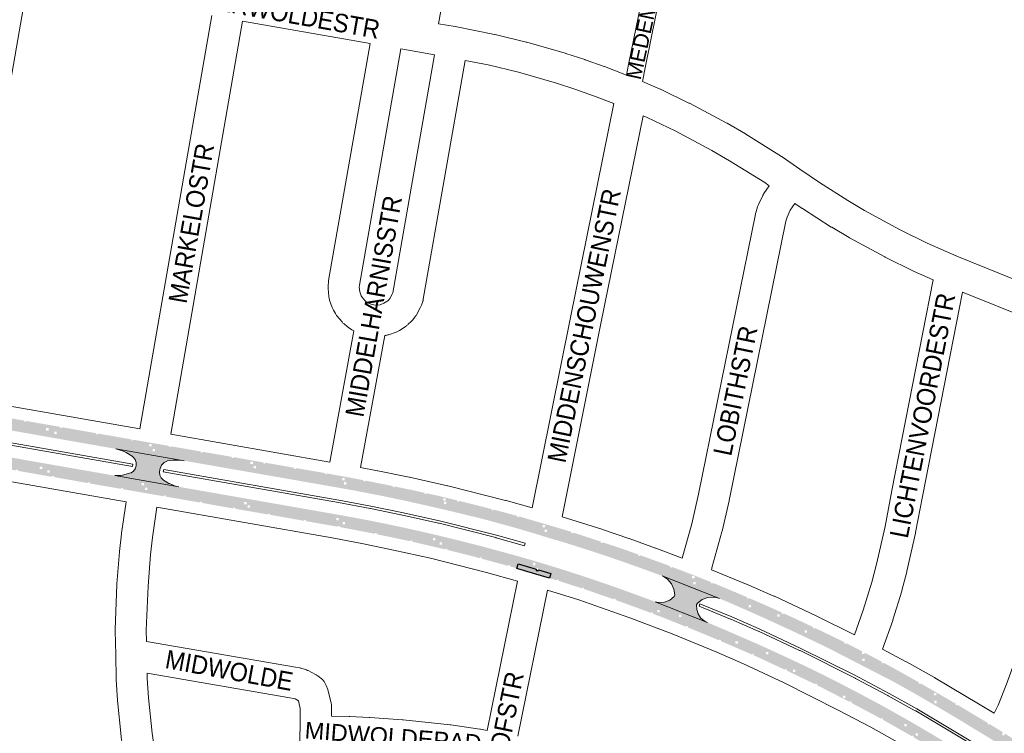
# Paper-space layout 'Layout1' of a CAD drawing. Header units: metres. Extents: x 123097 to 144122, y 392739 to 407589.
# Tile 86 of 256: x 127870 to 128280, y 400174 to 400472. Entities that reach past the tile are written whole.
import ezdxf
from ezdxf.enums import TextEntityAlignment as Align

# ---------------------------------------------------------------- set-up
doc = ezdxf.new("R2010")
doc.units = ezdxf.units.M
doc.header["$MEASUREMENT"] = 0
for name, color, linetype, lineweight in [('gs-anno-wegen algemeen tekst', 7, 'Continuous', 0), ('gs-knt-aanvullende hoofdweg', 7, 'Continuous', 0), ('gs-knt-fietspaden', 7, 'Continuous', 0), ('gs-knt-wegen algemeen', 7, 'Continuous', 0), ('ir-ARC-asfalt-hoofdwegen-te inspecteren', 5, 'Continuous', 0), ('ir-ARC-fietspaden naastliggend- te inspecteren', 1, 'Continuous', 0)]:
    doc.layers.add(name, color=color, linetype=linetype, lineweight=lineweight)
doc.styles.add('Style-Arial', font='arial.ttf')

psp = doc.layouts.get("Layout1")

# ---------------------------------------------------------------- hatches: boundary and pattern name
at = {"layer": 'ir-ARC-asfalt-hoofdwegen-te inspecteren', "linetype": 'Continuous', "lineweight": 13, "extrusion": (0, 0, -1)}
h = psp.add_hatch(color=5, dxfattribs=at)
h.paths.add_polyline_path([(-128047.677, 400270.697, 0.0054175), (-128062.736, 400266.936, 0.0077665), (-128078.416, 400262.71), (-128077.605, 400259.831), (-128073.499, 400260.988), (-128064.499, 400263.439, -0.0081341), (-128035.112, 400270.428), (-128034.915, 400270.489, -0.0096994), (-128005.84, 400276.361), (-128003.155, 400276.836), (-128000, 400277.387), (-127938.238, 400288.176), (-127909.704, 400293.142), (-127838.121, 400305.707), (-127838.645, 400308.693), (-127880.577, 400301.31), (-127880.577, 400300.791), (-127881.577, 400300.791), (-127881.577, 400301.134), (-127898.945, 400298.076), (-127932.05, 400292.316), (-127958.067, 400287.748), (-127984.137, 400283.227), (-128000, 400280.422), (-128005.597, 400279.432, 0.0054589), (-128024.388, 400275.76), (-128033.938, 400273.706), (-128043.497, 400271.68, 0.0011399), (-128046.677, 400270.935), (-128046.677, 400270.089), (-128047.677, 400270.089)])
h.paths.add_polyline_path([(-127926.015, 400292.052), (-127926.015, 400293.052), (-127925.015, 400293.052), (-127925.015, 400292.052)], flags=16)
h.paths.add_polyline_path([(-127968.223, 400284.986), (-127968.223, 400285.986), (-127967.223, 400285.986), (-127967.223, 400284.986)], flags=16)
h.paths.add_polyline_path([(-127885.001, 400299.324), (-127885.001, 400300.324), (-127884.001, 400300.324), (-127884.001, 400299.324)], flags=16)
h.paths.add_polyline_path([(-128005.902, 400278.259), (-128005.902, 400279.259), (-128004.902, 400279.259), (-128004.902, 400278.259)], flags=16)
at = {"layer": 'ir-ARC-asfalt-hoofdwegen-te inspecteren', "linetype": 'Continuous', "lineweight": 13}
h = psp.add_hatch(color=5, dxfattribs=at)
h.paths.add_polyline_path([(128044.84, 400253.778, 0.0036527), (128033.56, 400256.388, 0.0094071), (128005.404, 400262.086), (128005.319, 400262.101), (128005.319, 400262.595), (128004.319, 400262.595), (128004.319, 400262.277), (128000, 400263.035), (127965.628, 400269.071), (127965.628, 400269.582), (127964.628, 400269.582), (127964.628, 400269.247), (127922.827, 400276.587), (127922.827, 400276.946), (127921.827, 400276.946), (127921.827, 400276.763), (127921.536, 400276.814), (127882.073, 400283.684), (127882.073, 400284.184), (127881.073, 400284.184), (127881.073, 400283.858), (127835.62, 400291.77), (127836.143, 400294.738), (127907.606, 400282.234, 0.0316685), (127909.356, 400281.988), (127935.454, 400277.404, 0.0078397), (127935.918, 400277.309), (128000, 400266.072), (128001.201, 400265.861), (128003.926, 400265.383), (128005.892, 400265.038, -0.0104696), (128034.145, 400259.308, -0.0089397), (128063.355, 400252.196), (128076.162, 400248.702), (128075.281, 400245.762), (128062.685, 400249.293, 0.0054806), (128045.84, 400253.539), (128045.84, 400254.141), (128044.84, 400254.141)])
h.paths.add_polyline_path([(127963.205, 400269.938), (127963.205, 400270.938), (127964.205, 400270.938), (127964.205, 400269.938)], flags=16)
h.paths.add_polyline_path([(127877.922, 400284.772), (127877.922, 400285.772), (127878.922, 400285.772), (127878.922, 400284.772)], flags=16)
h.paths.add_polyline_path([(127920.462, 400277.929), (127920.462, 400278.929), (127921.462, 400278.929), (127921.462, 400277.929)], flags=16)
h.paths.add_polyline_path([(128001.655, 400263.303), (128001.655, 400264.303), (128002.655, 400264.303), (128002.655, 400263.303)], flags=16)
h.paths.add_polyline_path([(128042.029, 400254.953), (128042.029, 400255.953), (128043.029, 400255.953), (128043.029, 400254.953)], flags=16)
at = {"layer": 'ir-ARC-asfalt-hoofdwegen-te inspecteren', "linetype": 'Continuous', "lineweight": 13, "extrusion": (0, 0, -1)}
for points in [[(-127916.769, 400289.768), (-127917.68, 400288.716), (-127918.17, 400287.413), (-127918.179, 400286.021), (-127917.793, 400284.871), (-127917.077, 400283.891), (-127916.098, 400283.175), (-127915.881, 400283.08), (-127912.426, 400282.096), (-127911.614, 400282.003), (-127910.797, 400281.959), (-127909.187, 400282.018), (-127935.934, 400277.32), (-127934.618, 400277.639), (-127933.332, 400278.067), (-127932.054, 400278.616), (-127931.844, 400278.731), (-127930.202, 400279.626), (-127929.515, 400280.12), (-127928.625, 400281.042), (-127928.081, 400282.201), (-127927.94, 400283.475), (-127928.007, 400284.323), (-127928.12, 400284.954), (-127928.688, 400286.393), (-127929.772, 400287.496), (-127931.2, 400288.09), (-127933.504, 400288.364), (-127935.122, 400288.426), (-127936.701, 400288.359), (-127938.238, 400288.176), (-127909.704, 400293.142), (-127911.101, 400292.808), (-127912.507, 400292.331), (-127913.989, 400291.65), (-127916.465, 400290.033)], [(-128140.015, 400238.618), (-128141.592, 400236.773), (-128142.6, 400234.566), (-128142.963, 400232.166), (-128142.689, 400231.439), (-128140.887, 400229.943), (-128138.704, 400229.093), (-128136.365, 400228.974), (-128134.836, 400229.304), (-128156.65, 400220.651), (-128155.916, 400220.978), (-128155.209, 400221.353), (-128153.75, 400222.607), (-128152.691, 400224.213), (-128152.114, 400226.048), (-128152.062, 400227.971), (-128152.377, 400228.716), (-128154.375, 400230.249), (-128156.735, 400231.127), (-128159.249, 400231.271), (-128160.051, 400231.131), (-128160.845, 400230.967), (-128161.6, 400230.708), (-128137.725, 400240.081), (-128138.721, 400239.582), (-128139.377, 400239.113)]]:
    psp.add_hatch(color=5, dxfattribs=at).paths.add_polyline_path(points, flags=0)
h = psp.add_hatch(color=5, dxfattribs=at)
h.paths.add_polyline_path([(-128097.818, 400253.768), (-128098.7, 400256.694), (-128099.315, 400258.617), (-128097.763, 400259.109), (-128097.074, 400259.329), (-128096.513, 400257.463), (-128080.783, 400262.186), (-128081.251, 400263.972), (-128078.935, 400264.661), (-128078.416, 400262.71), (-128077.605, 400259.831), (-128077.656, 400259.817), (-128084.721, 400257.716), (-128090.61, 400255.887), (-128092.408, 400255.362)])
h.paths.add_polyline_path([(-128089.634, 400258.398), (-128089.634, 400259.398), (-128088.634, 400259.398), (-128088.634, 400258.398)], flags=16)
h = psp.add_hatch(color=5, dxfattribs=at)
h.paths.add_polyline_path([(-128194.403, 400219.547, 0.0069538), (-128212.516, 400210.761, 0.007857), (-128230.217, 400201.521, 0.0077762), (-128248.318, 400191.362, 0.0042882), (-128265.749, 400181.093, 0.0041164), (-128282.996, 400170.557), (-128291.746, 400164.979), (-128295.243, 400162.675), (-128300.66, 400159.025), (-128308.98, 400153.28, 0.0101558), (-128325.403, 400141.265), (-128337.264, 400132.036), (-128365.268, 400110.389), (-128363.413, 400107.99), (-128363.012, 400108.3), (-128343.421, 400123.438), (-128321.15, 400140.685), (-128320.759, 400141.001), (-128316.668, 400144.052), (-128310.758, 400148.373), (-128304.762, 400152.586, -0.0141844), (-128283.351, 400166.788), (-128273.906, 400172.641), (-128264.417, 400178.41, -0.0097778), (-128234.469, 400195.827), (-128210.414, 400208.231), (-128207.479, 400209.744), (-128207.215, 400209.88, -0.0108752), (-128164.065, 400229.672), (-128162.943, 400230.105, -0.0291496), (-128160.73, 400230.874), (-128160.127, 400231.115), (-128160.845, 400230.967), (-128161.6, 400230.708), (-128137.725, 400240.081), (-128136.869, 400240.404, -0.0092144), (-128109.639, 400249.983), (-128097.826, 400253.766), (-128097.818, 400253.768), (-128098.7, 400256.694, 0.0072476), (-128119.003, 400249.995, 0.0065457), (-128138.387, 400243.037, 0.0058722), (-128156.963, 400235.823, 0.00667), (-128175.937, 400227.868, 0.0027019), (-128185.765, 400223.496), (-128185.765, 400223.057), (-128186.735, 400223.057, 0.0021182)])
h.paths.add_polyline_path([(-128352.264, 400118.888), (-128352.264, 400119.888), (-128351.264, 400119.888), (-128351.264, 400118.888)], flags=16)
h.paths.add_polyline_path([(-128151.663, 400236.599), (-128151.663, 400237.599), (-128150.663, 400237.599), (-128150.663, 400236.599)], flags=16)
h.paths.add_polyline_path([(-128174.759, 400226.926), (-128174.759, 400227.926), (-128173.759, 400227.926), (-128173.759, 400226.926)], flags=16)
h.paths.add_polyline_path([(-128198.187, 400216.387), (-128198.187, 400217.387), (-128197.187, 400217.387), (-128197.187, 400216.387)], flags=16)
h.paths.add_polyline_path([(-128222.196, 400204.521), (-128222.196, 400205.521), (-128221.196, 400205.521), (-128221.196, 400204.521)], flags=16)
h.paths.add_polyline_path([(-128252.232, 400186.974), (-128252.232, 400187.974), (-128251.232, 400187.974), (-128251.232, 400186.974)], flags=16)
h.paths.add_polyline_path([(-128281.484, 400169.886), (-128281.484, 400170.886), (-128280.484, 400170.886), (-128280.484, 400169.886)], flags=16)
h.paths.add_polyline_path([(-128332.914, 400133.955), (-128332.914, 400134.955), (-128331.914, 400134.955), (-128331.914, 400133.955)], flags=16)
at = {"layer": 'ir-ARC-asfalt-hoofdwegen-te inspecteren', "linetype": 'Continuous', "lineweight": 13}
h = psp.add_hatch(color=5, dxfattribs=at)
h.paths.add_polyline_path([(128086.063, 400243.339), (128085.063, 400243.339), (128085.063, 400242.904), (128077.618, 400245.127), (128077.082, 400243.259), (128074.728, 400243.918), (128075.281, 400245.762), (128076.162, 400248.702), (128082.341, 400246.949), (128088.275, 400245.174), (128090.174, 400244.592), (128094.331, 400243.326), (128093.503, 400240.399), (128092.96, 400238.477), (128090.613, 400239.162), (128091.203, 400241.07), (128086.063, 400242.605)])
h.paths.add_polyline_path([(128083.815, 400244.574), (128084.815, 400244.574), (128084.815, 400245.574), (128083.815, 400245.574)], flags=16)
h = psp.add_hatch(color=5, dxfattribs=at)
h.paths.add_polyline_path([(128279.171, 400152.871, 0.0002971), (128278.218, 400153.477), (128278.218, 400153.689), (128277.884, 400153.689, 0.006619), (128256.465, 400166.885, 0.004377), (128244.527, 400173.965), (128244.527, 400174.345), (128243.873, 400174.345, 0.0049184), (128230.305, 400182.037, 0.0100755), (128202.943, 400196.398, 0.0097222), (128176.326, 400208.906, 0.0032967), (128169.29, 400212.042), (128169.29, 400212.776), (128168.29, 400212.776), (128168.29, 400212.479, 0.0090511), (128148.752, 400220.572, 0.0056295), (128136.676, 400225.395), (128136.676, 400225.922), (128135.676, 400225.922), (128135.676, 400225.78, 0.0079428), (128118.448, 400232.088, 0.0134266), (128094.685, 400240.045), (128093.503, 400240.399), (128094.331, 400243.326), (128095.461, 400242.967, -0.0075038), (128119.2, 400235.022), (128126.645, 400232.327), (128134.074, 400229.582, 0.0238469), (128134.84, 400229.315, 0.0050384), (128135.007, 400229.267), (128134.836, 400229.304), (128156.109, 400220.866), (128156.566, 400220.673), (128163.728, 400217.656), (128177.641, 400211.593, -0.0078094), (128202.606, 400199.93, -0.0009472), (128205.599, 400198.468), (128205.592, 400198.454, -0.0090944), (128231.714, 400184.706, -0.009389), (128258.026, 400169.377, -0.009894), (128283.408, 400153.708, -0.014117), (128308.55, 400136.275), (128315.643, 400131.082), (128321.452, 400126.61), (128319.729, 400124.084), (128306.692, 400133.92, 0.0102444), (128281.797, 400151.193, 0.0007689), (128279.335, 400152.767), (128280.171, 400152.767), (128280.171, 400153.767), (128279.171, 400153.767)])
h.paths.add_polyline_path([(128144.671, 400222.891), (128144.671, 400223.891), (128145.671, 400223.891), (128145.671, 400222.891)], flags=16)
h.paths.add_polyline_path([(128180.999, 400207.317), (128180.999, 400208.317), (128181.999, 400208.317), (128181.999, 400207.317)], flags=16)
h.paths.add_polyline_path([(128238.812, 400177.345), (128238.812, 400178.345), (128239.812, 400178.345), (128239.812, 400177.345)], flags=16)
at = {"layer": 'ir-ARC-fietspaden naastliggend- te inspecteren', "linetype": 'Continuous', "lineweight": 30, "extrusion": (0, 0, -1)}
h = psp.add_hatch(color=1, dxfattribs=at)
h.paths.add_polyline_path([(-128052.878, 400271.449, 0.0025793), (-128063.236, 400268.855), (-128066.59, 400267.976), (-128066.491, 400267.596), (-128067.217, 400267.408), (-128067.316, 400267.786), (-128071.094, 400266.796), (-128077.269, 400265.126), (-128077.166, 400264.744), (-128077.89, 400264.548), (-128077.993, 400264.93), (-128078.938, 400264.674), (-128078.935, 400264.661), (-128078.416, 400262.71, -0.0077665), (-128062.736, 400266.936, -0.0054175), (-128047.677, 400270.697), (-128047.677, 400271.089), (-128046.677, 400271.089), (-128046.677, 400270.935, -0.0011399), (-128043.497, 400271.68), (-128033.938, 400273.706), (-128024.388, 400275.76, -0.0054589), (-128005.597, 400279.432), (-128000, 400280.422), (-127984.137, 400283.227), (-127958.067, 400287.748), (-127932.05, 400292.316), (-127898.945, 400298.076), (-127881.577, 400301.134), (-127881.577, 400301.791), (-127880.577, 400301.791), (-127880.577, 400301.31), (-127838.645, 400308.693), (-127838.982, 400310.646), (-127841.771, 400310.143), (-127841.7, 400309.75), (-127842.438, 400309.617), (-127842.509, 400310.01), (-127842.625, 400309.989), (-127850.141, 400308.664), (-127852.143, 400308.313), (-127857.631, 400307.35), (-127864.831, 400306.09), (-127866.829, 400305.74), (-127871.545, 400304.913), (-127874.527, 400304.39), (-127882.03, 400303.08), (-127883.045, 400302.915), (-127890.559, 400301.58), (-127894.526, 400300.884), (-127899.525, 400300.008), (-127901.501, 400299.663), (-127901.435, 400299.275), (-127902.174, 400299.149), (-127902.24, 400299.534), (-127909.401, 400298.285), (-127913.538, 400297.559), (-127916.208, 400297.091), (-127916.139, 400296.697), (-127916.877, 400296.567), (-127916.946, 400296.961), (-127918.382, 400296.709), (-127931.905, 400294.359), (-127931.836, 400293.965), (-127932.575, 400293.837), (-127932.643, 400294.231), (-127934.52, 400293.904), (-127939.162, 400293.087), (-127944.12, 400292.214), (-127948.757, 400291.43), (-127949.798, 400291.257), (-127957.239, 400289.954), (-127958.067, 400289.811), (-127958, 400289.418), (-127958.739, 400289.292), (-127958.806, 400289.682), (-127959.259, 400289.604), (-127967.711, 400288.116), (-127971.243, 400287.491), (-127971.173, 400287.097), (-127971.912, 400286.967), (-127971.981, 400287.361), (-127971.612, 400287.426), (-127975.201, 400286.814), (-127977.213, 400286.458), (-127984.902, 400285.099), (-127997.363, 400282.956), (-127996.993, 400283.02), (-127996.926, 400282.625), (-127997.665, 400282.498), (-127997.732, 400282.889), (-127998.886, 400282.68), (-128000, 400282.478), (-128006.017, 400281.389), (-128010.819, 400280.468), (-128013.062, 400280.038), (-128012.988, 400279.652), (-128013.724, 400279.51), (-128013.799, 400279.897), (-128015.471, 400279.576), (-128022.934, 400278.086), (-128024.836, 400277.706), (-128025.224, 400277.625), (-128025.144, 400277.235), (-128025.879, 400277.084), (-128025.959, 400277.472), (-128031.644, 400276.287), (-128036.849, 400275.168), (-128038.528, 400274.798), (-128038.444, 400274.409), (-128039.176, 400274.249), (-128039.26, 400274.636), (-128042.048, 400274.021), (-128042.356, 400273.952), (-128044.068, 400273.567, 0.0020715), (-128052.407, 400271.565), (-128052.149, 400271.627), (-128052.056, 400271.238), (-128052.785, 400271.063)])
h.paths.add_polyline_path([(-127924.672, 400294.231), (-127924.672, 400295.231), (-127923.672, 400295.231), (-127923.672, 400294.231)], flags=16)
h.paths.add_polyline_path([(-127945.786, 400291.515), (-127945.855, 400291.909), (-127945.117, 400292.039), (-127945.047, 400291.645)], flags=16)
h.paths.add_polyline_path([(-127984.758, 400284.716), (-127984.827, 400285.11), (-127984.089, 400285.24), (-127984.019, 400284.846)], flags=16)
h.paths.add_polyline_path([(-127966.866, 400286.778), (-127966.866, 400287.778), (-127965.866, 400287.778), (-127965.866, 400286.778)], flags=16)
h.paths.add_polyline_path([(-127887.227, 400301.766), (-127887.297, 400302.159), (-127886.559, 400302.291), (-127886.489, 400301.897)], flags=16)
h.paths.add_polyline_path([(-127857.683, 400306.934), (-127857.752, 400307.328), (-127857.014, 400307.458), (-127856.945, 400307.064)], flags=16)
h.paths.add_polyline_path([(-127872.162, 400304.398), (-127872.231, 400304.792), (-127871.493, 400304.922), (-127871.424, 400304.528)], flags=16)
h.paths.add_polyline_path([(-128005.152, 400280.009), (-128005.152, 400281.009), (-128004.152, 400281.009), (-128004.152, 400280.009)], flags=16)
h.paths.add_polyline_path([(-128047.301, 400271.453), (-128047.301, 400272.453), (-128046.301, 400272.453), (-128046.301, 400271.453)], flags=16)
h = psp.add_hatch(color=1, dxfattribs=at)
h.paths.add_polyline_path([(-128005.404, 400262.086, 0.0094071), (-128033.56, 400256.388, 0.0036527), (-128044.84, 400253.778), (-128044.84, 400253.141), (-128045.84, 400253.141), (-128045.84, 400253.539, 0.0054806), (-128062.685, 400249.293), (-128075.281, 400245.762), (-128074.728, 400243.918), (-128074.12, 400244.098), (-128074.233, 400244.482), (-128073.514, 400244.695), (-128073.4, 400244.312), (-128073.76, 400244.205), (-128071.548, 400244.783), (-128059.459, 400248.079), (-128050.194, 400250.418), (-128047.643, 400251.063), (-128048.007, 400250.971), (-128048.105, 400251.359), (-128047.377, 400251.543), (-128047.279, 400251.155), (-128047.643, 400251.063), (-128042.667, 400252.226), (-128040.76, 400252.672), (-128035.171, 400253.979), (-128033.004, 400254.486), (-128033.369, 400254.401), (-128033.46, 400254.79), (-128032.73, 400254.961), (-128032.639, 400254.571), (-128033.004, 400254.486), (-128029.256, 400255.273), (-128020.89, 400257.03), (-128018.547, 400257.522), (-128018.629, 400257.913), (-128017.895, 400258.068), (-128017.813, 400257.676), (-128018.18, 400257.599), (-128013.605, 400258.485), (-128005.058, 400260.142), (-128002.725, 400260.57), (-128003.095, 400260.51), (-128003.159, 400260.905), (-128002.418, 400261.025), (-128002.356, 400260.635), (-128000, 400261.048), (-127999.127, 400261.201), (-127988.971, 400262.981), (-127989.041, 400263.374), (-127988.302, 400263.504), (-127988.233, 400263.11), (-127981.757, 400264.253), (-127973.908, 400265.624), (-127967.002, 400266.826), (-127959.083, 400268.204), (-127959.452, 400268.14), (-127959.521, 400268.534), (-127958.782, 400268.662), (-127958.714, 400268.268), (-127959.083, 400268.204), (-127958.07, 400268.363), (-127951.16, 400269.584), (-127945.543, 400270.602), (-127945.614, 400270.996), (-127944.876, 400271.129), (-127944.805, 400270.736), (-127945.174, 400270.669), (-127942.601, 400271.113), (-127937.154, 400272.053), (-127930.51, 400273.203), (-127930.578, 400273.594), (-127929.839, 400273.722), (-127929.771, 400273.331), (-127926.804, 400273.844), (-127916.655, 400275.606), (-127907.49, 400277.188), (-127900.966, 400278.324), (-127900.103, 400278.48), (-127898.365, 400278.803), (-127898.734, 400278.735), (-127898.807, 400279.128), (-127898.069, 400279.265), (-127897.996, 400278.871), (-127898.365, 400278.803), (-127887.67, 400280.689), (-127884.24, 400281.269), (-127877.764, 400282.398), (-127876.816, 400282.551), (-127870.424, 400283.686), (-127867.885, 400284.137), (-127862.837, 400285.021), (-127857.134, 400286.02), (-127848.661, 400287.498), (-127842.746, 400288.526), (-127837.809, 400289.381), (-127835.276, 400289.814), (-127835.62, 400291.77), (-127881.073, 400283.858), (-127881.073, 400283.184), (-127882.073, 400283.184), (-127882.073, 400283.684), (-127921.536, 400276.814), (-127921.827, 400276.763), (-127921.827, 400275.946), (-127922.827, 400275.946), (-127922.827, 400276.587), (-127964.628, 400269.247), (-127964.628, 400268.582), (-127965.628, 400268.582), (-127965.628, 400269.071), (-128000, 400263.035), (-128004.319, 400262.277), (-128004.319, 400261.595), (-128005.319, 400261.595), (-128005.319, 400262.101)])
h.paths.add_polyline_path([(-127974.043, 400265.6), (-127974.112, 400265.994), (-127973.373, 400266.124), (-127973.305, 400265.73)], flags=16)
h.paths.add_polyline_path([(-127912.542, 400276.321), (-127912.611, 400276.715), (-127911.872, 400276.843), (-127911.804, 400276.449)], flags=16)
h.paths.add_polyline_path([(-127868.744, 400283.985), (-127868.814, 400284.379), (-127868.076, 400284.511), (-127868.006, 400284.117)], flags=16)
h.paths.add_polyline_path([(-127839.73, 400289.051), (-127839.799, 400289.445), (-127839.06, 400289.573), (-127838.992, 400289.179)], flags=16)
h.paths.add_polyline_path([(-127883.836, 400281.34), (-127883.905, 400281.734), (-127883.166, 400281.862), (-127883.098, 400281.468)], flags=16)
h.paths.add_polyline_path([(-127854.203, 400286.533), (-127854.272, 400286.927), (-127853.534, 400287.057), (-127853.465, 400286.663)], flags=16)
h.paths.add_polyline_path([(-128062.361, 400247.288), (-128062.466, 400247.674), (-128061.742, 400247.872), (-128061.637, 400247.486)], flags=16)
h = psp.add_hatch(color=1, dxfattribs=at)
h.paths.add_polyline_path([(-128096.513, 400257.463), (-128097.074, 400259.329), (-128081.251, 400263.972), (-128080.783, 400262.186)])
h.paths.add_polyline_path([(-128088.843, 400260.396), (-128088.843, 400261.396), (-128087.843, 400261.396), (-128087.843, 400260.396)], flags=16)
at = {"layer": 'ir-ARC-fietspaden naastliggend- te inspecteren', "linetype": 'Continuous', "lineweight": 30}
h = psp.add_hatch(color=1, dxfattribs=at)
h.paths.add_polyline_path([(128325.403, 400141.265, 0.0101558), (128308.98, 400153.28), (128300.66, 400159.025), (128295.243, 400162.675), (128291.746, 400164.979), (128282.996, 400170.557, 0.0041164), (128265.749, 400181.093, 0.0042882), (128248.318, 400191.362, 0.0077762), (128230.217, 400201.521, 0.007857), (128212.516, 400210.761, 0.0069538), (128194.403, 400219.547, 0.0021182), (128186.735, 400223.057), (128186.765, 400223.057), (128186.765, 400224.057), (128185.765, 400224.057), (128185.765, 400223.496, 0.0027019), (128175.937, 400227.868, 0.00667), (128156.963, 400235.823, 0.0058722), (128138.387, 400243.037, 0.0065457), (128119.003, 400249.995, 0.0072476), (128098.7, 400256.694), (128099.315, 400258.617), (128099.881, 400258.432), (128099.758, 400258.052), (128100.471, 400257.821), (128100.594, 400258.198), (128100.906, 400258.096), (128108.129, 400255.729), (128109.063, 400255.423), (128112.164, 400254.388), (128112.04, 400254.014), (128112.752, 400253.778), (128112.875, 400254.15), (128116.309, 400253.004), (128118.214, 400252.368), (128119.596, 400251.906), (128122.305, 400250.957), (128126.118, 400249.607), (128127.783, 400249.009), (128127.649, 400248.636), (128128.356, 400248.383), (128128.488, 400248.755), (128131.909, 400247.525), (128139.029, 400244.912), (128141.073, 400244.134), (128140.931, 400243.761), (128141.632, 400243.494), (128141.774, 400243.867), (128148.338, 400241.369), (128156.979, 400237.969), (128158.14, 400237.498), (128157.99, 400237.133), (128158.684, 400236.847), (128158.836, 400237.217), (128158.865, 400237.205), (128164.537, 400234.85), (128171.55, 400231.885), (128173.198, 400231.179), (128173.041, 400230.812), (128173.73, 400230.517), (128173.887, 400230.882), (128177.917, 400229.142), (128182.796, 400226.997), (128187.654, 400224.813), (128187.733, 400224.777), (128187.568, 400224.413), (128188.251, 400224.103), (128188.415, 400224.463), (128193.653, 400222.053), (128198.21, 400219.913), (128200.723, 400218.72), (128200.553, 400218.36), (128201.231, 400218.039), (128201.401, 400218.398), (128202.391, 400217.928), (128204.219, 400217.053), (128210.169, 400214.181), (128213.513, 400212.547), (128213.888, 400212.354), (128213.707, 400212), (128214.376, 400211.659), (128214.555, 400212.011), (128220.383, 400209.011), (128221.462, 400208.442), (128221.169, 400208.442), (128221.169, 400207.442), (128222.169, 400207.442), (128222.169, 400208.069), (128227.217, 400205.407), (128229.434, 400204.216), (128229.247, 400203.866), (128229.908, 400203.511), (128230.095, 400203.861), (128231.138, 400203.301), (128234.65, 400201.377), (128241.312, 400197.655), (128245.107, 400195.493), (128245.242, 400195.415), (128244.951, 400195.581), (128244.753, 400195.233), (128245.405, 400194.862), (128245.602, 400195.207), (128248.888, 400193.307), (128253.083, 400190.905), (128256.82, 400188.737), (128260.34, 400186.661), (128260.138, 400186.318), (128260.784, 400185.937), (128260.986, 400186.28), (128261.145, 400186.186), (128265.1, 400183.815), (128271.637, 400179.893), (128273.693, 400178.645), (128273.486, 400178.303), (128274.127, 400177.915), (128274.334, 400178.256), (128278.9, 400175.445), (128280.255, 400174.596), (128279.692, 400174.596), (128279.692, 400173.596), (128280.692, 400173.596), (128280.692, 400174.322), (128283.537, 400172.539), (128284.398, 400171.994), (128287.118, 400170.274), (128286.904, 400169.936), (128287.538, 400169.536), (128287.752, 400169.873), (128292.397, 400166.937), (128296.082, 400164.528), (128298.325, 400163.024), (128300.031, 400161.873), (128299.81, 400161.544), (128300.432, 400161.126), (128300.653, 400161.454), (128302.467, 400160.23), (128307.073, 400157.056), (128310.56, 400154.626), (128313.175, 400152.759), (128312.946, 400152.437), (128313.557, 400152.002), (128313.786, 400152.324), (128314.671, 400151.692), (128319.147, 400148.441), (128322.205, 400146.184), (128325.249, 400143.908), (128326.357, 400143.072), (128326.116, 400142.753), (128326.714, 400142.301), (128326.952, 400142.615), (128327.548, 400142.15), (128331.759, 400138.866), (128331.498, 400138.866), (128331.498, 400137.866), (128332.498, 400137.866), (128332.498, 400138.29), (128338.301, 400133.765), (128340.821, 400131.813), (128344.654, 400128.845), (128347.829, 400126.386), (128351.912, 400123.228), (128356.386, 400119.767), (128357.963, 400118.547), (128357.328, 400118.547), (128357.328, 400117.547), (128358.328, 400117.547), (128358.328, 400118.265), (128359.873, 400117.07), (128362.248, 400115.23), (128365.744, 400112.518), (128366.475, 400111.95), (128365.268, 400110.389), (128337.264, 400132.036)])
h.paths.add_polyline_path([(128363.125, 400114.043), (128362.533, 400114.503), (128362.778, 400114.819), (128363.37, 400114.359)], flags=16)
h.paths.add_polyline_path([(128350.844, 400123.548), (128350.251, 400124.007), (128350.495, 400124.323), (128351.089, 400123.865)], flags=16)
h.paths.add_polyline_path([(128150.212, 400239.023), (128150.212, 400240.023), (128151.212, 400240.023), (128151.212, 400239.023)], flags=16)
h.paths.add_polyline_path([(128251.123, 400190.267), (128251.123, 400191.267), (128252.123, 400191.267), (128252.123, 400190.267)], flags=16)
psp.add_hatch(color=1, dxfattribs=at).paths.add_polyline_path([(128085.063, 400242.339), (128086.063, 400242.339), (128086.063, 400242.605), (128091.203, 400241.07), (128090.613, 400239.162), (128087.28, 400240.159), (128077.472, 400243.092), (128077.487, 400243.146), (128077.082, 400243.259), (128077.618, 400245.127), (128085.063, 400242.904)], flags=0)
at = {"layer": 'ir-ARC-fietspaden naastliggend- te inspecteren', "linetype": 'Continuous', "lineweight": 30, "extrusion": (0, 0, -1)}
h = psp.add_hatch(color=1, dxfattribs=at)
h.paths.add_polyline_path([(-128094.685, 400240.045, 0.0134266), (-128118.448, 400232.088, 0.0079428), (-128135.676, 400225.78), (-128135.676, 400224.922), (-128136.676, 400224.922), (-128136.676, 400225.395, 0.0056295), (-128148.752, 400220.572, 0.0090511), (-128168.29, 400212.479), (-128168.29, 400211.776), (-128169.29, 400211.776), (-128169.29, 400212.042, 0.0032967), (-128176.326, 400208.906, 0.0097222), (-128202.943, 400196.398, 0.0100755), (-128230.305, 400182.037, 0.0049184), (-128243.873, 400174.345), (-128243.527, 400174.345), (-128243.527, 400173.345), (-128244.527, 400173.345), (-128244.527, 400173.965, 0.004377), (-128256.465, 400166.885, 0.006619), (-128277.884, 400153.689), (-128277.218, 400153.689), (-128277.218, 400152.689), (-128278.218, 400152.689), (-128278.218, 400153.477, 0.0002971), (-128279.171, 400152.871), (-128279.171, 400152.767), (-128279.335, 400152.767, 0.0007689), (-128281.797, 400151.193, 0.0102444), (-128306.692, 400133.92), (-128319.729, 400124.084), (-128325.103, 400119.928), (-128325.103, 400119.422), (-128325.757, 400119.422), (-128334.461, 400112.69), (-128333.241, 400111.126), (-128330.695, 400113.112), (-128330.991, 400112.881), (-128331.237, 400113.197), (-128330.645, 400113.658), (-128330.399, 400113.343), (-128330.695, 400113.112), (-128318.766, 400122.311), (-128319.01, 400122.628), (-128318.416, 400123.086), (-128318.173, 400122.771), (-128316.305, 400124.229), (-128314.11, 400125.89), (-128309.051, 400129.725), (-128305.499, 400132.338), (-128305.801, 400132.116), (-128306.038, 400132.438), (-128305.434, 400132.882), (-128305.197, 400132.56), (-128305.499, 400132.338), (-128303.97, 400133.427), (-128302.336, 400134.589), (-128294.644, 400140.057), (-128293.804, 400140.654), (-128293.404, 400140.93), (-128293.628, 400141.258), (-128293.009, 400141.681), (-128292.786, 400141.355), (-128288.884, 400144.044), (-128284.892, 400146.715), (-128281.162, 400149.24), (-128281.386, 400149.571), (-128280.765, 400149.991), (-128280.54, 400149.66), (-128280.851, 400149.45), (-128279.156, 400150.506), (-128277.459, 400151.604), (-128274.227, 400153.664), (-128272.696, 400154.625), (-128267.828, 400157.626), (-128260.291, 400162.203), (-128252.752, 400166.754), (-128250.151, 400168.294), (-128242.627, 400172.748), (-128234.461, 400177.445), (-128229.418, 400180.276), (-128229.745, 400180.092), (-128229.941, 400180.441), (-128229.287, 400180.808), (-128229.091, 400180.46), (-128229.418, 400180.276), (-128226.474, 400181.883), (-128218.34, 400186.215), (-128215.625, 400187.652), (-128202.298, 400194.512), (-128202.481, 400194.868), (-128201.815, 400195.211), (-128201.632, 400194.856), (-128201.965, 400194.684), (-128199.913, 400195.663), (-128194.58, 400198.228), (-128192.241, 400199.353), (-128189.619, 400200.595), (-128189.79, 400200.957), (-128189.112, 400201.278), (-128188.941, 400200.917), (-128189.28, 400200.756), (-128180.893, 400204.674), (-128179.566, 400205.299), (-128175.539, 400207.126), (-128175.881, 400206.971), (-128176.046, 400207.335), (-128175.363, 400207.645), (-128175.197, 400207.281), (-128175.539, 400207.126), (-128173.07, 400208.2), (-128168.502, 400210.173), (-128162.144, 400212.901), (-128162.301, 400213.269), (-128161.612, 400213.564), (-128161.454, 400213.197), (-128161.799, 400213.049), (-128156.385, 400215.32), (-128154.387, 400216.138), (-128148.401, 400218.591), (-128148.553, 400218.961), (-128147.859, 400219.245), (-128147.707, 400218.875), (-128148.054, 400218.733), (-128140.027, 400221.936), (-128138.103, 400222.703), (-128131.504, 400225.222), (-128126.454, 400227.075), (-128118.178, 400230.071), (-128118.314, 400230.447), (-128117.609, 400230.703), (-128117.472, 400230.327), (-128117.825, 400230.199), (-128108.834, 400233.34), (-128104.652, 400234.757), (-128105.007, 400234.637), (-128105.136, 400235.016), (-128104.425, 400235.256), (-128104.297, 400234.877), (-128104.652, 400234.757), (-128099.437, 400236.455), (-128094.035, 400238.167), (-128094.392, 400238.054), (-128094.513, 400238.435), (-128093.798, 400238.662), (-128093.678, 400238.28), (-128094.035, 400238.167), (-128092.96, 400238.477), (-128093.503, 400240.399)])
h.paths.add_polyline_path([(-128133.738, 400224.373), (-128133.881, 400224.747), (-128133.181, 400225.015), (-128133.038, 400224.641)], flags=16)
h.paths.add_polyline_path([(-128242.558, 400172.789), (-128242.757, 400173.136), (-128242.107, 400173.51), (-128241.908, 400173.163)], flags=16)
h.paths.add_polyline_path([(-128216.546, 400187.171), (-128216.734, 400187.524), (-128216.072, 400187.876), (-128215.884, 400187.523)], flags=16)
h.paths.add_polyline_path([(-128214.119, 400189.125), (-128214.119, 400190.125), (-128213.119, 400190.125), (-128213.119, 400189.125)], flags=16)
h.paths.add_polyline_path([(-128193.288, 400199.969), (-128193.288, 400200.969), (-128192.288, 400200.969), (-128192.288, 400199.969)], flags=16)
h.paths.add_polyline_path([(-128255.605, 400165.035), (-128255.812, 400165.377), (-128255.17, 400165.765), (-128254.963, 400165.423)], flags=16)
h.paths.add_polyline_path([(-128268.501, 400157.216), (-128268.709, 400157.557), (-128268.069, 400157.948), (-128267.861, 400157.606)], flags=16)

# ---------------------------------------------------------------- linework, layer by layer
at = {"layer": 'gs-knt-aanvullende hoofdweg', "color": 7, "linetype": 'Continuous', "flags": 128}
for points in [[(127835.084, 400316.32), (127919.733, 400301.516)], [(127830.675, 400300.804), (127916.587, 400285.779), (127916.809, 400286.779), (127830.984, 400301.79), (127830.675, 400300.804)], [(127932.558, 400299.272), (127999.021, 400287.641)], [(127913.905, 400271), (127827.207, 400286.163)], [(128011.832, 400285.316), (128018.893, 400283.989), (128019.007, 400283.966), (128032.039, 400281.307), (128032.181, 400281.277), (128048.078, 400277.713), (128048.274, 400277.666), (128072.338, 400271.587), (128072.524, 400271.538), (128083.436, 400268.48)], [(128068.404, 400256.03), (128080.263, 400252.695), (128080.468, 400253.713), (128068.565, 400257.048), (128044.693, 400263.079), (128028.966, 400266.605), (128016.062, 400269.238), (128002.746, 400271.741), (127929.638, 400284.535), (127929.415, 400283.535), (128002.56, 400270.735), (128002.652, 400270.718), (128015.807, 400268.245), (128015.921, 400268.222), (128028.68, 400265.619), (128028.822, 400265.589), (128044.357, 400262.106), (128044.553, 400262.059), (128068.208, 400256.083), (128068.398, 400256.032), (128068.401, 400256.032), (128068.404, 400256.03)], [(128077.28, 400237.932), (128064.431, 400241.545), (128040.972, 400247.472), (128025.607, 400250.917), (128012.976, 400253.494), (127999.924, 400255.948), (127926.736, 400268.755)], [(128095.974, 400264.783), (128112.571, 400259.586), (128112.758, 400259.525), (128123.822, 400255.74), (128123.945, 400255.697), (128134.908, 400251.732), (128135.026, 400251.689), (128146.066, 400247.486)], [(128158.219, 400242.697), (128172.504, 400236.844), (128172.652, 400236.782), (128184.327, 400231.703), (128184.515, 400231.618), (128202.036, 400223.416), (128202.212, 400223.33), (128217.922, 400215.471)], [(128316.019, 400117.995), (128308.026, 400124.18), (128300.383, 400129.806), (128283.052, 400141.872), (128275.48, 400146.855), (128264.822, 400153.514), (128235.957, 400170.752), (128224.809, 400176.905), (128211.487, 400183.972), (128188.593, 400195.424), (128171.643, 400203.36), (128160.494, 400208.21), (128141.813, 400215.87), (128124.191, 400222.584), (128102.958, 400230.053), (128089.805, 400234.184)], [(128274.478, 400166.373), (128243.936, 400184.652), (128232.44, 400190.997), (128217.802, 400198.736), (128195.579, 400209.854), (128178.24, 400217.971), (128166.734, 400222.976), (128153.421, 400228.431), (128153.089, 400227.48), (128166.266, 400222.077), (128166.413, 400222.015), (128177.73, 400217.092), (128177.918, 400217.006), (128195.05, 400208.985), (128195.226, 400208.901), (128218.287, 400197.365), (128218.446, 400197.282), (128231.902, 400190.144), (128232.012, 400190.085), (128243.327, 400183.84), (128243.548, 400183.713), (128272.588, 400166.371)], [(128229.608, 400209.485), (128239.52, 400204.244), (128239.639, 400204.18), (128251.309, 400197.739), (128251.537, 400197.608), (128276.2, 400182.847)]]:
    psp.add_lwpolyline(points, dxfattribs=at)
at = {"layer": 'gs-knt-fietspaden', "color": 7, "linetype": 'Continuous', "flags": 128}
for points in [[(128139.651, 400496.993), (128130.583, 400452.262), (128129.501, 400446.522)], [(128122.861, 400449.191), (128123.689, 400453.586), (128123.698, 400453.633), (128131.964, 400494.406)]]:
    psp.add_lwpolyline(points, dxfattribs=at)
at = {"layer": 'gs-knt-wegen algemeen', "color": 7, "linetype": 'Continuous', "flags": 128}
for points in [[(128050.431, 400504.997), (128044.346, 400470.642)], [(127872.791, 400487.471), (127856.35, 400393.427), (127845.594, 400331.904), (127845.535, 400331.608), (127845.462, 400331.315), (127845.376, 400331.025), (127845.277, 400330.74), (127845.164, 400330.46), (127845.039, 400330.186), (127844.901, 400329.917), (127844.751, 400329.655), (127840.429, 400322.511), (127840.271, 400322.263), (127840.101, 400322.021), (127839.921, 400321.788), (127839.731, 400321.563), (127835.084, 400316.32)], [(127919.733, 400301.516), (127949.675, 400474.02)], [(127962.499, 400471.77), (127932.558, 400299.272)], [(128015.768, 400462.4), (127962.499, 400471.77)], [(128044.346, 400470.642), (128051.364, 400469.421), (128067.695, 400466.185), (128067.959, 400466.127), (128080.904, 400462.997), (128081.167, 400462.927), (128097.236, 400458.323), (128097.459, 400458.255), (128105.407, 400455.666), (128105.554, 400455.616), (128113.438, 400452.837), (128113.625, 400452.768), (128122.861, 400449.191)], [(127999.021, 400287.641), (128009.012, 400342.438), (128008.981, 400342.452), (128008.716, 400342.582), (128008.457, 400342.724), (128008.205, 400342.878), (128006.815, 400343.77), (128006.596, 400343.917), (128006.384, 400344.072), (128006.177, 400344.236), (128004.905, 400345.29), (128004.683, 400345.484), (128004.469, 400345.687), (128004.264, 400345.9), (128004.07, 400346.121), (128001.952, 400348.648), (128001.767, 400348.879), (128001.593, 400349.118), (128001.43, 400349.365), (128001.278, 400349.618), (128000.463, 400351.055), (128000.323, 400351.316), (128000.195, 400351.582), (128000.08, 400351.854), (127999.976, 400352.131), (127998.894, 400355.246), (127998.798, 400355.546), (127998.717, 400355.851), (127998.65, 400356.159), (127998.598, 400356.471), (127998.562, 400356.784), (127998.259, 400360.068), (127998.238, 400360.362), (127998.231, 400360.657), (127998.237, 400360.951), (127998.257, 400361.245), (127998.404, 400362.89), (127998.434, 400363.162), (127998.475, 400363.431), (128015.768, 400462.4)], [(128028.594, 400460.162), (128011.348, 400361.459), (128011.278, 400360.675), (128011.454, 400358.769), (128012.081, 400356.963), (128012.311, 400356.557), (128013.668, 400354.938), (128014.18, 400354.514), (128014.739, 400354.156), (128016.691, 400353.355), (128017.363, 400353.214)], [(128042.708, 400457.711), (128035.685, 400458.934), (128028.594, 400460.162)], [(128055.508, 400455.327), (128037.985, 400355.594), (128037.938, 400355.356), (128037.883, 400355.119), (128037.818, 400354.884), (128037.745, 400354.652), (128037.22, 400353.086), (128037.12, 400352.808), (128037.007, 400352.534), (128036.882, 400352.266), (128036.745, 400352.005), (128035.149, 400349.118), (128035, 400348.863), (128034.84, 400348.615), (128034.668, 400348.374), (128034.486, 400348.142), (128033.439, 400346.864), (128033.268, 400346.664), (128033.089, 400346.471), (128032.903, 400346.286), (128031.709, 400345.144), (128031.491, 400344.945), (128031.264, 400344.757), (128031.029, 400344.578), (128030.786, 400344.411), (128028.03, 400342.599), (128027.763, 400342.433), (128027.488, 400342.28), (128027.206, 400342.14), (128026.917, 400342.014), (128026.623, 400341.902), (128023.514, 400340.804), (128023.214, 400340.706), (128022.91, 400340.623), (128022.602, 400340.554), (128022.291, 400340.501), (128021.978, 400340.463), (128021.885, 400340.454), (128011.832, 400285.316)], [(128017.363, 400353.214), (128018.022, 400353.159), (128019.925, 400353.344), (128021.541, 400353.915), (128023.141, 400354.966), (128023.621, 400355.425), (128024.042, 400355.938), (128025.064, 400357.787), (128025.246, 400358.328), (128042.708, 400457.711)], [(128117.492, 400437.308), (128109.016, 400440.59), (128101.299, 400443.31), (128093.538, 400445.839), (128077.712, 400450.373), (128065.03, 400453.44), (128055.508, 400455.327)], [(128129.501, 400446.522), (128136.8, 400443.349), (128137.03, 400443.244), (128148.892, 400437.528), (128149.123, 400437.41), (128164.632, 400429.16), (128164.826, 400429.053), (128172.436, 400424.666), (128172.627, 400424.551), (128187.537, 400415.262), (128187.688, 400415.165), (128187.837, 400415.064), (128195.116, 400409.949)], [(128083.436, 400268.48), (128099.377, 400348), (128117.492, 400437.308)], [(128129.745, 400432.219), (128112.139, 400345.423), (128112.138, 400345.419), (128112.137, 400345.415), (128095.974, 400264.783)], [(128182.408, 400402.965), (128180.499, 400404.307), (128165.837, 400413.442), (128158.42, 400417.718), (128143.123, 400425.855), (128131.492, 400431.459), (128129.745, 400432.219)], [(128195.116, 400409.949), (128203.363, 400404.381), (128215.207, 400396.793), (128222.21, 400392.648), (128236.694, 400384.762), (128248.236, 400379.052), (128260.667, 400373.587), (128297.107, 400358.89), (128297.266, 400358.824), (128320.815, 400348.595), (128321.038, 400348.493), (128337.378, 400340.649), (128337.523, 400340.577), (128347.112, 400335.677), (128347.22, 400335.621), (128356.716, 400330.543), (128356.874, 400330.455), (128375.575, 400319.776), (128375.747, 400319.675), (128388.737, 400311.72), (128388.773, 400311.698), (128449.208, 400274.142), (128508.965, 400237.024), (128560.121, 400205.364)], [(128146.066, 400247.486), (128150.071, 400261.811), (128152.92, 400274.235), (128176.583, 400391.08), (128176.651, 400391.382), (128176.734, 400391.68), (128177.493, 400394.179), (128177.572, 400394.422), (128177.661, 400394.662), (128177.758, 400394.898), (128177.865, 400395.13), (128179.677, 400398.861), (128179.787, 400399.079), (128179.906, 400399.292), (128180.033, 400399.501), (128180.168, 400399.705), (128182.408, 400402.965)], [(128193.131, 400395.58), (128191.175, 400392.734), (128189.802, 400389.905), (128189.282, 400388.192), (128165.664, 400271.569), (128165.629, 400271.406), (128162.727, 400258.751), (128162.652, 400258.453), (128158.463, 400243.47), (128158.391, 400243.23), (128158.219, 400242.697)], [(128250.749, 400363.725), (128242.861, 400367.193), (128242.595, 400367.317), (128230.806, 400373.148), (128230.58, 400373.265), (128215.881, 400381.269), (128215.678, 400381.384), (128208.476, 400385.647), (128208.28, 400385.768), (128196.273, 400393.461), (128196.143, 400393.546), (128193.131, 400395.58)], [(128217.922, 400215.471), (128221.598, 400225.743), (128225.186, 400237.457), (128227.195, 400245.068), (128230.703, 400260.678), (128233.508, 400275.712), (128233.519, 400275.769), (128250.749, 400363.725)], [(128263.012, 400358.602), (128246.302, 400273.295), (128243.481, 400258.173), (128243.433, 400257.94), (128239.872, 400242.095), (128239.814, 400241.862), (128237.742, 400234.011), (128237.672, 400233.765), (128234.002, 400221.785), (128233.907, 400221.499), (128229.608, 400209.485)], [(128310.325, 400338.956), (128292.157, 400346.848), (128263.012, 400358.602)], [(128276.2, 400182.847), (128277.869, 400186.142), (128281.477, 400194.968), (128284.735, 400204.055), (128286.932, 400210.707), (128290.812, 400224.323), (128293.523, 400235.834), (128296.303, 400250.587), (128307.107, 400326.493), (128307.143, 400326.72), (128307.188, 400326.946), (128308.315, 400332.183), (128308.374, 400332.434), (128308.443, 400332.683), (128310.325, 400338.956)], [(127926.666, 400078.387), (127916.033, 400145.013), (127911.897, 400172.721), (127911.875, 400172.881), (127911.858, 400173.041), (127910.376, 400188.023), (127910.36, 400188.212), (127909.77, 400196.694), (127909.759, 400196.89), (127909.754, 400197.086), (127909.662, 400207.094), (127909.345, 400217.206), (127909.342, 400217.436), (127909.347, 400217.665), (127910.087, 400236.531), (127910.104, 400236.81), (127911.201, 400250.147), (127911.218, 400250.322), (127912.025, 400257.687), (127912.05, 400257.89), (127913.905, 400271)], [(127926.736, 400268.755), (127924.956, 400256.167), (127924.17, 400248.992), (127923.091, 400235.881), (127922.366, 400217.384), (127922.511, 400212.74)], [(128064.647, 400175.602), (128077.28, 400237.932)], [(128089.805, 400234.184), (128077.44, 400173.177)], [(127922.511, 400212.74), (127984.6, 400202.046), (127984.675, 400202.032), (127986.503, 400201.695), (127986.762, 400201.642), (127987.018, 400201.578), (127987.272, 400201.505), (127988.904, 400200.993), (127989.175, 400200.901), (127989.442, 400200.797), (127989.704, 400200.682), (127989.961, 400200.556), (127992.989, 400198.98), (127993.239, 400198.843), (127993.483, 400198.695), (127993.72, 400198.536), (127993.95, 400198.367), (127995.306, 400197.325), (127995.544, 400197.133), (127995.773, 400196.93), (127995.992, 400196.716), (127996.2, 400196.493), (127996.398, 400196.26), (127996.585, 400196.018), (127996.76, 400195.767), (127996.924, 400195.508), (127997.075, 400195.242), (127997.213, 400194.97), (127997.338, 400194.69), (127997.451, 400194.406), (127998.109, 400192.613), (127998.187, 400192.386), (127998.257, 400192.157), (127998.319, 400191.925), (127999.509, 400187.087), (127999.569, 400186.817), (127999.618, 400186.544), (127999.655, 400186.27), (127999.681, 400185.994), (127999.694, 400185.717), (127999.696, 400185.44), (127999.64, 400181.494)], [(127922.753, 400199.487), (127922.772, 400197.402), (127923.342, 400189.21), (127924.799, 400174.483), (127927.942, 400153.422)], [(127927.942, 400153.422), (127985.535, 400161.869), (127985.817, 400161.936), (127986.182, 400162.211), (127986.317, 400162.41), (127986.443, 400162.88), (127986.529, 400175.119), (127986.53, 400175.165), (127986.666, 400184.789), (127985.875, 400188.004), (127984.459, 400188.741), (127983.753, 400188.963), (127982.352, 400189.221), (127922.753, 400199.487)], [(127999.64, 400181.494), (128007.096, 400181.392), (128007.311, 400181.386), (128015.468, 400181.004), (128015.638, 400180.994), (128029.342, 400179.992), (128029.525, 400179.976), (128049.214, 400177.975), (128049.517, 400177.937), (128061.649, 400176.126), (128061.811, 400176.099), (128064.647, 400175.602)]]:
    psp.add_lwpolyline(points, dxfattribs=at)
at = {"layer": 'ir-ARC-asfalt-hoofdwegen-te inspecteren', "color": 5, "linetype": 'Continuous', "lineweight": 13}
psp.add_lwpolyline([(127916.769, 400289.768), (127917.68, 400288.716), (127918.17, 400287.413), (127918.179, 400286.021), (127917.793, 400284.871), (127917.077, 400283.891), (127916.098, 400283.175), (127915.881, 400283.08), (127912.426, 400282.096), (127911.614, 400282.003), (127910.797, 400281.959), (127909.187, 400282.018), (127935.934, 400277.32), (127934.618, 400277.639), (127933.332, 400278.067), (127932.054, 400278.616), (127931.844, 400278.731), (127930.202, 400279.626), (127929.515, 400280.12), (127928.625, 400281.042), (127928.081, 400282.201), (127927.94, 400283.475), (127928.007, 400284.323), (127928.12, 400284.954), (127928.688, 400286.393), (127929.772, 400287.496), (127931.2, 400288.09), (127933.504, 400288.364), (127935.122, 400288.426), (127936.701, 400288.359), (127938.238, 400288.176), (127909.704, 400293.142), (127911.101, 400292.808), (127912.507, 400292.331), (127913.989, 400291.65), (127916.465, 400290.033)], close=True, dxfattribs=at)
at = {"layer": 'ir-ARC-asfalt-hoofdwegen-te inspecteren', "color": 5, "linetype": 'Continuous', "lineweight": 13, "flags": 128}
psp.add_lwpolyline([(128140.015, 400238.618), (128141.592, 400236.773), (128142.6, 400234.566), (128142.963, 400232.166), (128142.689, 400231.439), (128140.887, 400229.943), (128138.704, 400229.093), (128136.365, 400228.974), (128134.836, 400229.304), (128156.65, 400220.651), (128155.916, 400220.978), (128155.209, 400221.353), (128153.75, 400222.607), (128152.691, 400224.213), (128152.114, 400226.048), (128152.062, 400227.971), (128152.377, 400228.716), (128154.375, 400230.249), (128156.735, 400231.127), (128159.249, 400231.271), (128160.051, 400231.131), (128160.845, 400230.967), (128161.6, 400230.708), (128137.725, 400240.081), (128138.721, 400239.582), (128139.377, 400239.113)], close=True, dxfattribs=at)
at = {"layer": 'ir-ARC-fietspaden naastliggend- te inspecteren', "color": 1, "linetype": 'Continuous', "lineweight": 30}
psp.add_lwpolyline([(128085.063, 400242.339), (128086.063, 400242.339), (128086.063, 400242.605), (128091.203, 400241.07), (128090.613, 400239.162), (128087.28, 400240.159), (128077.472, 400243.092), (128077.487, 400243.146), (128077.082, 400243.259), (128077.618, 400245.127), (128085.063, 400242.904)], close=True, dxfattribs=at)

# ---------------------------------------------------------------- texts
at = {"layer": 'gs-anno-wegen algemeen tekst', "color": 7, "style": 'Style-Arial'}
for s, height, rotation, p in [('MEDEMBLIKPAD', 6.3, 77.8158, (128132.968, 400481.712)), ('MIDWOLDEPAD', 7, 355.74424, (128025.406, 400173.007))]:
    psp.add_text(s, height=height, rotation=rotation, dxfattribs=at).set_placement(p, align=Align.MIDDLE_CENTER)
at = {"layer": 'gs-anno-wegen algemeen tekst', "color": 7, "style": 'Style-Arial', "width": 0.909091}
for s, rotation, p in [('MENTERWOLDESTR', 349.94156, (127972.118, 400476.536)), ('MARKELOSTR', 80.06862, (127941.154, 400387.335)), ('MIDDENSCHOUWENSTR', 78.43351, (128105.135, 400344.594)), ('MIDDELHARNISSTR', 79.99191, (128017.286, 400352.699)), ('LICHTENVOORDESTR', 78.91684, (128246.351, 400307.084)), ('LOBITHSTR', 78.30646, (128168.254, 400317.426)), ('MIDWOLDE', 349.67931, (127956.986, 400200.681)), ('MIDDENHOFSTR', 78.39472, (128068.357, 400161.351))]:
    psp.add_text(s, height=7.7, rotation=rotation, dxfattribs=at).set_placement(p, align=Align.MIDDLE_CENTER)

doc.saveas('drawing.dxf')
